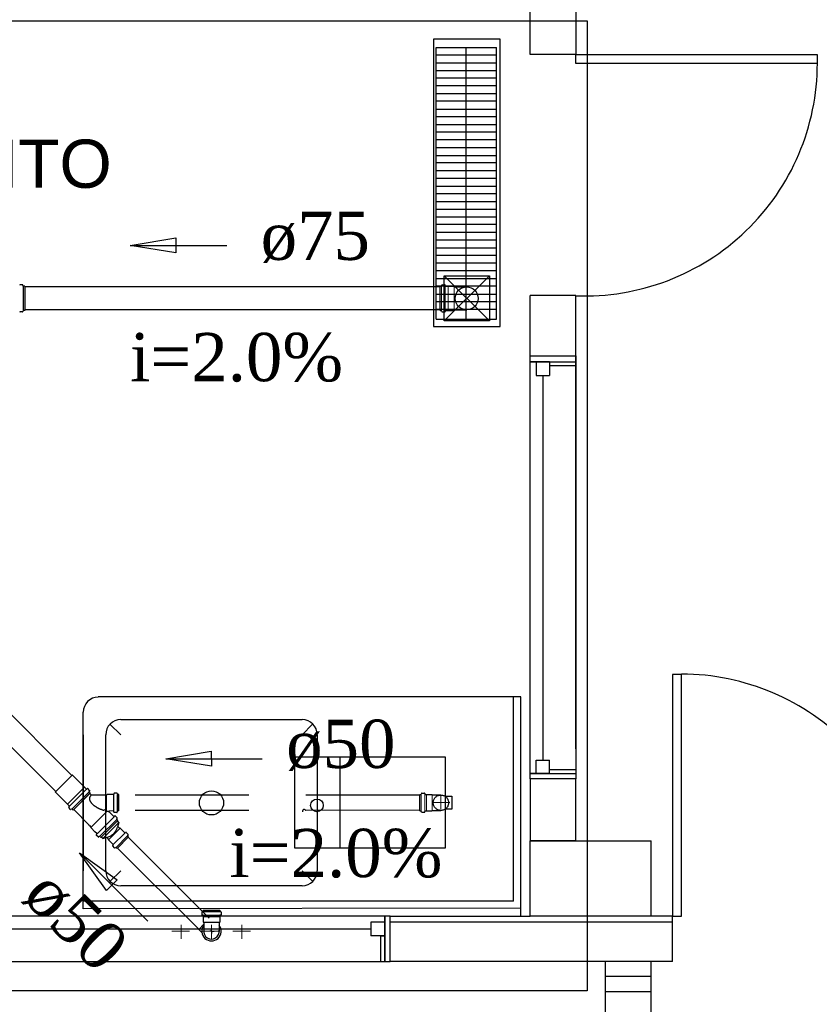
# Model space of a CAD drawing. Header units: millimetres. Extents: x 335 to 739279, y -1 to 84.
# Tile 46 of 244: x 373.03 to 376.54, y 11.31 to 15.63. Entities that reach past the tile are written whole.
import ezdxf

# ---------------------------------------------------------------- set-up
doc = ezdxf.new("R2010")
doc.units = ezdxf.units.MM
doc.header["$MEASUREMENT"] = 0
doc.linetypes.add('Dashed', pattern=[0.75, 0.5, -0.25])
for name, color, linetype, lineweight in [('Simbolos', 1, 'Continuous', 30), ('SIMBOLOS INT', 8, 'Continuous', 5), ('Simbolos_int', 1, 'Continuous', 30), ('TQ-Sentido tubo', 7, 'Continuous', 20), ('TQ-Seção tubo', 1, 'Continuous', 30), ('TQ-Textos tubo', 7, 'Continuous', 20)]:
    doc.layers.add(name, color=color, linetype=linetype, lineweight=lineweight)
doc.styles.add('Arial', font='arial.ttf')
doc.styles.add('TimesNewRoman', font='times.ttf')
doc.dimstyles.get("Standard").update_dxf_attribs({"dimtxt": 0.18, "dimasz": 0.18, "dimexe": 0.18, "dimexo": 0.0625, "dimgap": 0.09, "dimtad": 0, "dimtih": 1, "dimtoh": 1, "dimdec": 4, "dimzin": 0, "dimdsep": 46, "dimtxsty": 'Standard', "dimcen": 0.09, "dimadec": 0, "dimazin": 0, "dimtfac": 1, "dimtdec": 4, "dimtofl": 0, "dimtmove": 0, "dimatfit": 3, "dimfxl": 0, "dimtolj": 1, "dimtzin": 0, "dimarcsym": 0})

msp = doc.modelspace()

# ---------------------------------------------------------------- linework, layer by layer
at = {"color": 7}
for p, q in [((375.2718, 15.4809), (375.2718, 15.6989)), ((375.4728, 15.6989), (375.4728, 15.4809)), ((374.8598, 15.5119), (375.1238, 15.5119)), ((374.8598, 14.3179), (374.8598, 15.5119)), ((374.8598, 15.4789), (375.1238, 15.4789)), ((374.9908, 14.3179), (374.9908, 15.5119)), ((375.1238, 14.3179), (375.1238, 15.5119)), ((375.4728, 15.4809), (375.2718, 15.4809)), ((374.8598, 15.4439), (375.1238, 15.4439)), ((374.8598, 15.4109), (375.1238, 15.4109)), ((374.8598, 15.3779), (375.1238, 15.3779)), ((374.8598, 15.3439), (375.1238, 15.3439)), ((374.8598, 15.3089), (375.1238, 15.3089)), ((374.8598, 15.2769), (375.1238, 15.2769)), ((374.8598, 15.2409), (375.1238, 15.2409)), ((374.8598, 15.2079), (375.1238, 15.2079)), ((374.8598, 15.1739), (375.1238, 15.1739)), ((374.8598, 15.1409), (375.1238, 15.1409)), ((374.8598, 15.1069), (375.1238, 15.1069)), ((374.8598, 15.0729), (375.1238, 15.0729)), ((374.8598, 15.0379), (375.1238, 15.0379)), ((374.8598, 15.0059), (375.1238, 15.0059)), ((374.8598, 14.9709), (375.1238, 14.9709)), ((374.8598, 14.9379), (375.1238, 14.9379)), ((374.8598, 14.9029), (375.1238, 14.9029)), ((374.8598, 14.8699), (375.1238, 14.8699)), ((374.8598, 14.8359), (375.1238, 14.8359)), ((374.8598, 14.8019), (375.1238, 14.8019)), ((374.8598, 14.7679), (375.1238, 14.7679)), ((374.8598, 14.7359), (375.1238, 14.7359)), ((374.8598, 14.6999), (375.1238, 14.6999)), ((374.8598, 14.6669), (375.1238, 14.6669)), ((374.8598, 14.6319), (375.1238, 14.6319)), ((374.8598, 14.5989), (375.1238, 14.5989)), ((374.8598, 14.5659), (375.1238, 14.5659)), ((374.8598, 14.5319), (375.1238, 14.5319)), ((374.8598, 14.4969), (375.1238, 14.4969)), ((375.0928, 14.3109), (374.8938, 14.5089)), ((374.8938, 14.3109), (375.0928, 14.5089)), ((374.8598, 14.4649), (375.1238, 14.4649)), ((374.8598, 14.4289), (375.1238, 14.4289)), ((374.8598, 14.3959), (375.1238, 14.3959)), ((375.2718, 12.4319), (375.2718, 14.4219)), ((375.4728, 14.4219), (375.2718, 14.4219)), ((375.4728, 14.1579), (375.4728, 14.4219)), ((374.8598, 14.3619), (375.1238, 14.3619)), ((374.8598, 14.3179), (375.1238, 14.3179)), ((375.2718, 14.1579), (375.4728, 14.1579)), ((375.2718, 12.2999), (375.2718, 14.1579)), ((375.4728, 12.4319), (375.4728, 14.1579)), ((375.4728, 14.1579), (375.4728, 12.2999)), ((375.4728, 14.1109), (375.4728, 14.1519)), ((375.3568, 14.1309), (375.2718, 14.1309)), ((375.2718, 14.1309), (375.4728, 14.1309)), ((375.2988, 14.1309), (375.2988, 14.0719)), ((375.3568, 14.1309), (375.3568, 14.0719)), ((375.3568, 14.1149), (375.4728, 14.1149)), ((375.2988, 14.0719), (375.3568, 14.0719)), ((375.3298, 12.3819), (375.3298, 14.0719)), ((375.2308, 12.6609), (373.3758, 12.6609)), ((375.1988, 11.7639), (375.1988, 12.6609)), ((375.2308, 11.7319), (375.2308, 12.6609)), ((373.3088, 11.7299), (373.3088, 12.5929)), ((373.3088, 12.4939), (373.3088, 11.8969)), ((375.2988, 12.3819), (375.3568, 12.3819)), ((375.2988, 12.3239), (375.2988, 12.3819)), ((375.3568, 12.3239), (375.3568, 12.3819)), ((375.3568, 12.3239), (375.2718, 12.3239)), ((375.2718, 12.3239), (375.4728, 12.3239)), ((375.4728, 12.3399), (375.3568, 12.3399)), ((375.4728, 12.2999), (375.2718, 12.2999)), ((375.2718, 12.2999), (375.2718, 12.0289)), ((375.4728, 12.0289), (375.4728, 12.2999)), ((375.2718, 12.0289), (375.4728, 12.0289)), ((375.4728, 12.0289), (375.2718, 12.0289)), ((375.2718, 11.6979), (375.2718, 12.0289)), ((375.8028, 11.6979), (375.8028, 12.0289)), ((375.1988, 11.7639), (373.3088, 11.7639)), ((375.2308, 11.7319), (373.3088, 11.7299)), ((374.6338, 11.6979), (370.5698, 11.6979)), ((374.6338, 11.6109), (374.6338, 11.6979)), ((374.6578, 11.6979), (374.6338, 11.6979)), ((374.6338, 11.6979), (374.6338, 11.4989)), ((374.6578, 11.6979), (374.6338, 11.6979)), ((374.6338, 11.4989), (374.6338, 11.6979)), ((374.6578, 11.6979), (375.2718, 11.6979)), ((374.6578, 11.4989), (374.6578, 11.6979)), ((375.8028, 11.6979), (375.2718, 11.6979)), ((375.8968, 11.6979), (375.4588, 11.6979)), ((375.8968, 11.4989), (375.8968, 11.6979)), ((370.6298, 11.6419), (374.5728, 11.6419)), ((374.5728, 11.6709), (374.5728, 11.6109)), ((374.6338, 11.6709), (374.5728, 11.6709)), ((374.6338, 11.6709), (374.6338, 11.6109)), ((375.8968, 11.6709), (374.6578, 11.6709)), ((374.6338, 11.6109), (374.5728, 11.6109)), ((374.6148, 11.6109), (374.6338, 11.6109)), ((374.6148, 11.6109), (374.6148, 11.4989)), ((370.5698, 11.4989), (374.6338, 11.4989)), ((374.6148, 11.4989), (374.6578, 11.4989)), ((374.6338, 11.4989), (374.6578, 11.4989)), ((375.8968, 11.4989), (374.6578, 11.4989)), ((375.8028, 11.4989), (375.6018, 11.4989)), ((375.6018, 11.4989), (375.6018, 6.8549)), ((375.8028, 6.8549), (375.8028, 11.4989)), ((375.8028, 11.4319), (375.6018, 11.4319)), ((375.8028, 11.3659), (375.6018, 11.3659))]:
    msp.add_line(p, q, dxfattribs=at)
at = {"color": 8}
for p, q in [((373.4748, 12.4939), (373.4268, 12.5399)), ((374.2708, 12.5599), (373.4748, 12.5599)), ((374.2708, 12.4939), (374.3168, 12.5399)), ((373.4078, 12.4939), (373.4078, 11.8969)), ((374.3368, 12.4939), (374.3368, 11.8969)), ((374.9008, 12.3959), (374.2378, 12.3959)), ((374.2378, 12.3959), (374.2378, 11.9979)), ((374.4368, 12.3959), (374.4368, 11.9979)), ((374.9008, 11.9979), (374.9008, 12.3959)), ((374.9008, 12.2239), (374.9288, 12.2239)), ((374.9288, 12.2239), (374.9288, 12.1679)), ((374.9288, 12.1679), (374.9008, 12.1679)), ((374.2378, 11.9979), (374.9008, 11.9979)), ((373.4748, 11.8969), (373.4268, 11.8499)), ((374.2708, 11.8969), (374.3168, 11.8509)), ((374.2708, 11.8299), (373.4748, 11.8299))]:
    msp.add_line(p, q, dxfattribs=at)
at = {"color": 7, "linetype": 'Dashed'}
for p, q in [((375.2308, 11.6979), (375.2308, 12.2409)), ((375.1798, 11.7639), (373.3608, 11.7639))]:
    msp.add_line(p, q, dxfattribs=at)
msp.add_line((375.2718, 12.0289), (375.8028, 12.0289))
at = {"color": 3}
msp.add_lwpolyline([(375.5216, 11.3696), (368.7149, 11.3696), (368.7149, 15.629), (375.5216, 15.629)], close=True, dxfattribs=at)
at = {"color": 7}
for points in [[(374.8478, 14.2869), (375.1398, 14.2869), (375.1398, 15.5479), (374.8478, 15.5479), (374.8478, 14.2869)], [(375.0928, 14.3109), (374.8938, 14.3109), (374.8938, 14.5089), (375.0928, 14.5089), (375.0928, 14.3109)]]:
    msp.add_lwpolyline(points, dxfattribs=at)
for points in [[(375.4728, 15.4809), (376.5318, 15.4809), (376.5318, 15.4409), (375.4728, 15.4409), (375.4728, 15.4809)], [(375.8968, 11.6979), (375.9368, 11.6979), (375.9368, 12.7589), (375.8968, 12.7589), (375.8968, 11.6979)]]:
    msp.add_lwpolyline(points, close=True, dxfattribs=at)
at = {"color": 8}
for centre, radius in [((373.8728, 12.1949), 0.0531), ((374.3358, 12.1839), 0.0279)]:
    msp.add_circle(centre, radius, dxfattribs=at)
at = {"color": 7}
for centre, radius, start, end in [((375.5108, 15.4429), 1.0223, 267.811, 0), ((375.9368, 11.7379), 1.0223, 357.811, 90), ((373.3758, 12.5929), 0.0663, 90, 180)]:
    msp.add_arc(centre, radius, start, end, dxfattribs=at)
at = {"color": 8}
for centre, radius, start, end in [((373.4748, 12.4939), 0.0663, 90, 180), ((374.2708, 12.4939), 0.0663, 0, 90), ((374.2798, 12.1579), 0.00796, 21.2026, 201.203), ((373.4748, 11.8969), 0.0663, 180, 270), ((374.2708, 11.8969), 0.0663, 270, 0)]:
    msp.add_arc(centre, radius, start, end, dxfattribs=at)
at = {"layer": 'Simbolos'}
for p, q in [((373.0431, 14.4689), (373.0321, 14.4689)), ((373.0461, 14.4639), (373.0441, 14.4679)), ((373.0531, 14.4629), (373.0471, 14.4629)), ((373.0531, 14.4629), (373.0531, 14.3569)), ((373.0461, 14.3559), (373.0441, 14.3519)), ((373.0531, 14.3569), (373.0471, 14.3569)), ((373.0431, 14.3509), (373.0321, 14.3509)), ((373.8318, 11.7162), (373.8358, 11.7172)), ((373.8368, 11.7242), (373.9088, 11.7242)), ((373.8368, 11.7242), (373.8368, 11.7192)), ((373.9088, 11.7242), (373.9088, 11.7192)), ((373.9138, 11.7162), (373.9098, 11.7172)), ((373.8308, 11.7152), (373.8308, 11.7032)), ((373.8318, 11.7022), (373.8348, 11.7022)), ((373.8368, 11.7002), (373.8368, 11.6942)), ((373.8368, 11.6942), (373.8368, 11.6712)), ((373.9088, 11.7002), (373.9088, 11.6942)), ((373.9088, 11.6942), (373.9088, 11.6712)), ((373.9138, 11.7022), (373.9108, 11.7022)), ((373.9148, 11.7152), (373.9148, 11.7032)), ((373.8308, 11.6252), (373.8168, 11.6392)), ((373.8368, 11.6712), (373.8388, 11.6692)), ((373.8388, 11.6692), (373.8388, 11.6352)), ((373.9088, 11.6712), (373.9068, 11.6692)), ((373.9068, 11.6692), (373.9068, 11.6352))]:
    msp.add_line(p, q, dxfattribs=at)
at = {"layer": 'Simbolos', "color": 1}
for p, q in [((374.8763, 14.3569), (374.8763, 14.4629)), ((374.8763, 14.4629), (374.8823, 14.4629)), ((374.8833, 14.4639), (374.8843, 14.4679)), ((374.8853, 14.4689), (374.8973, 14.4689)), ((374.8993, 14.4639), (374.8983, 14.4679)), ((374.9003, 14.4629), (374.9113, 14.4629)), ((374.9113, 14.4629), (374.9123, 14.4629)), ((374.9123, 14.4629), (374.9353, 14.4629)), ((374.9353, 14.4629), (374.9383, 14.4599)), ((374.9383, 14.4599), (374.9933, 14.4599)), ((374.8763, 14.3569), (374.8823, 14.3569)), ((374.8833, 14.3559), (374.8843, 14.3519)), ((374.8993, 14.3559), (374.8983, 14.3519)), ((374.9003, 14.3569), (374.9113, 14.3569)), ((374.9113, 14.3569), (374.9123, 14.3569)), ((374.9123, 14.3569), (374.9353, 14.3569)), ((374.9353, 14.3569), (374.9383, 14.3599)), ((374.9383, 14.3599), (374.9933, 14.3599)), ((374.8853, 14.3509), (374.8973, 14.3509))]:
    msp.add_line(p, q, dxfattribs=at)
at = {"layer": 'Simbolos', "linetype": 'Dashed'}
for p, q in [((373.2607, 12.3169), (373.1872, 12.2433)), ((373.2621, 12.3169), (373.2607, 12.3169)), ((373.3152, 12.2638), (373.2621, 12.3169)), ((373.1872, 12.2419), (373.1872, 12.2433)), ((373.2402, 12.1889), (373.1872, 12.2419)), ((373.3406, 12.2384), (373.2657, 12.1634)), ((373.3236, 12.2554), (373.3152, 12.2638)), ((373.3258, 12.2561), (373.3279, 12.2582)), ((373.3378, 12.2497), (373.33, 12.2575)), ((373.3364, 12.244), (373.3385, 12.2476)), ((373.3406, 12.2384), (373.3364, 12.2426)), ((373.3463, 12.2285), (373.3385, 12.2363)), ((373.4446, 12.2363), (373.4439, 12.2327)), ((373.4573, 12.2377), (373.446, 12.2377)), ((373.4587, 12.2363), (373.4594, 12.2327)), ((373.4113, 12.2285), (373.3463, 12.2285)), ((373.4142, 12.2313), (373.4113, 12.2285)), ((373.4424, 12.2313), (373.4142, 12.2313)), ((373.4665, 12.2313), (373.4608, 12.2313)), ((373.4665, 12.1592), (373.4665, 12.2313)), ((374.8421, 12.2296), (374.8801, 12.2296)), ((373.2487, 12.1804), (373.2402, 12.1889)), ((373.248, 12.1783), (373.2459, 12.1762)), ((373.2544, 12.1663), (373.2466, 12.174)), ((373.26, 12.1677), (373.2565, 12.1656)), ((373.2657, 12.1634), (373.2614, 12.1677)), ((373.3357, 12.0977), (373.2678, 12.1656)), ((373.4064, 12.1627), (373.4021, 12.1641)), ((373.4361, 12.1429), (373.4226, 12.1564)), ((373.4424, 12.1592), (373.4234, 12.1585)), ((373.4446, 12.1542), (373.4439, 12.1578)), ((373.4573, 12.1528), (373.446, 12.1528)), ((373.4587, 12.1542), (373.4594, 12.1578)), ((373.4665, 12.1592), (373.4608, 12.1592)), ((374.8421, 12.1616), (374.8801, 12.1616)), ((373.3866, 12.0425), (373.4615, 12.1175)), ((373.4439, 12.1351), (373.4361, 12.1429)), ((373.446, 12.1344), (373.4488, 12.1373)), ((373.4587, 12.1288), (373.4502, 12.1373)), ((373.4566, 12.1238), (373.4587, 12.1274)), ((373.4615, 12.1175), (373.4573, 12.1217)), ((373.4658, 12.109), (373.4594, 12.1153)), ((373.4658, 12.109), (373.4601, 12.0878)), ((373.3357, 12.0977), (373.3343, 12.0963)), ((373.3371, 12.0934), (373.3343, 12.0963)), ((373.3385, 12.0948), (373.3371, 12.0934)), ((373.3449, 12.0885), (373.3385, 12.0948)), ((373.3442, 12.0849), (373.3449, 12.0885)), ((373.3611, 12.068), (373.3442, 12.0849)), ((373.3689, 12.0602), (373.3611, 12.068)), ((373.4686, 12.0835), (373.4615, 12.0906)), ((373.4714, 12.0835), (373.4686, 12.0835)), ((373.4919, 12.063), (373.4714, 12.0835)), ((373.4969, 12.0651), (373.4948, 12.063)), ((373.5068, 12.0567), (373.4983, 12.0651)), ((373.3696, 12.0581), (373.3668, 12.0552)), ((373.3753, 12.0453), (373.3668, 12.0538)), ((373.3802, 12.0475), (373.3767, 12.0453)), ((373.3866, 12.0425), (373.3823, 12.0468)), ((373.3951, 12.0383), (373.3887, 12.0446)), ((373.3951, 12.0383), (373.4163, 12.0439)), ((373.4205, 12.0354), (373.4135, 12.0425)), ((373.4205, 12.0326), (373.4205, 12.0354)), ((373.441, 12.0121), (373.4205, 12.0326)), ((373.458, 11.9951), (373.5089, 12.046)), ((373.5068, 12.0552), (373.5047, 12.0517)), ((373.5089, 12.046), (373.5054, 12.0496)), ((373.4389, 12.0072), (373.441, 12.0093)), ((373.4474, 11.9973), (373.4389, 12.0057)), ((373.4488, 11.9973), (373.4523, 11.9994)), ((373.458, 11.9951), (373.4545, 11.9987))]:
    msp.add_line(p, q, dxfattribs=at)
at = {"layer": 'Simbolos', "color": 1, "linetype": 'Dashed'}
for p, q in [((374.7951, 12.2366), (374.7941, 12.2326)), ((374.7961, 12.2376), (374.8081, 12.2376)), ((374.8091, 12.2366), (374.8091, 12.2336)), ((374.7871, 12.1596), (374.7871, 12.2316)), ((374.7871, 12.2316), (374.7921, 12.2316)), ((374.8111, 12.2316), (374.8171, 12.2316)), ((374.8171, 12.2316), (374.8401, 12.2316)), ((374.8401, 12.2316), (374.8421, 12.2296)), ((374.7871, 12.1596), (374.7921, 12.1596)), ((374.7951, 12.1546), (374.7941, 12.1586)), ((374.7961, 12.1536), (374.8081, 12.1536)), ((374.8091, 12.1546), (374.8091, 12.1576)), ((374.8111, 12.1596), (374.8171, 12.1596)), ((374.8171, 12.1596), (374.8401, 12.1596)), ((374.8401, 12.1596), (374.8421, 12.1616))]:
    msp.add_line(p, q, dxfattribs=at)
at = {"layer": 'Simbolos', "color": 1}
msp.add_circle((374.9933, 14.4099), 0.0503, dxfattribs=at)
at = {"layer": 'Simbolos', "linetype": 'Dashed'}
msp.add_circle((374.8801, 12.1956), 0.0338, dxfattribs=at)
at = {"layer": 'Simbolos'}
for centre, radius, start, end in [((373.0321, 14.4679), 0.00133, 90, 175), ((373.0431, 14.4679), 0.00133, 15, 90), ((373.0471, 14.4639), 0.00133, 195, 270), ((373.0471, 14.3559), 0.00133, 90, 165), ((373.0321, 14.3519), 0.00133, 185, 270), ((373.0431, 14.3519), 0.00133, 270, 345), ((373.8318, 11.7152), 0.00133, 105, 180), ((373.8348, 11.7192), 0.00133, 285, 0), ((373.9108, 11.7192), 0.00133, 180, 255), ((373.9138, 11.7152), 0.00133, 0, 75), ((373.8318, 11.7032), 0.00133, 180, 265), ((373.8348, 11.7002), 0.00133, 0, 85), ((373.9108, 11.7002), 0.00133, 95, 180), ((373.9138, 11.7032), 0.00133, 275, 0), ((373.8728, 11.6312), 0.0341, 172.826, 7.1737)]:
    msp.add_arc(centre, radius, start, end, dxfattribs=at)
at = {"layer": 'Simbolos', "color": 1}
for centre, start, end in [((374.8823, 14.4639), 270, 345), ((374.8853, 14.4679), 90, 165), ((374.8973, 14.4679), 5, 90), ((374.9003, 14.4639), 185, 270), ((374.8823, 14.3559), 15, 90), ((374.9003, 14.3559), 90, 175), ((374.8853, 14.3519), 195, 270), ((374.8973, 14.3519), 270, 355)]:
    msp.add_arc(centre, 0.00133, start, end, dxfattribs=at)
at = {"layer": 'Simbolos', "linetype": 'Dashed'}
for centre, radius, start, end in [((373.3251, 12.2568), 0.00133, 225, 310), ((373.3293, 12.2568), 0.00133, 45, 130), ((373.3371, 12.2433), 0.00133, 150, 225), ((373.3371, 12.249), 0.00133, 330, 45), ((373.446, 12.2363), 0.00133, 90.0001, 175), ((373.4573, 12.2363), 0.00133, 14.9997, 89.9997), ((373.3562, 12.2129), 0.0192, 165.614, 207.262), ((373.3562, 12.2129), 0.0192, 123.966, 165.614), ((373.3915, 12.2313), 0.059, 207.262, 230.641), ((373.3781, 12.1797), 0.059, 123.33, 123.966), ((373.4424, 12.2327), 0.00133, 270, 355), ((373.4608, 12.2327), 0.00133, 195, 270), ((373.2473, 12.1747), 0.00133, 140, 225), ((373.2473, 12.179), 0.00133, 320, 45), ((373.2551, 12.167), 0.00133, 225, 300), ((373.2607, 12.167), 0.00133, 45, 120), ((373.4212, 12.2681), 0.1062, 230.641, 244.695), ((373.4509, 12.3303), 0.1755, 244.695, 253.076), ((373.4509, 12.3303), 0.1755, 254.666, 255.614), ((373.4509, 12.3303), 0.1755, 255.614, 260.389), ((373.4234, 12.1571), 0.00133, 90.0001, 225), ((373.4424, 12.1578), 0.00133, 5.0002, 90.0001), ((373.446, 12.1542), 0.00133, 185, 270), ((373.4573, 12.1542), 0.00133, 270, 345), ((373.4608, 12.1578), 0.00133, 90.0001, 165), ((373.4446, 12.1359), 0.00133, 225, 310), ((373.4495, 12.1366), 0.00133, 45, 130), ((373.458, 12.1224), 0.00133, 150, 225), ((373.458, 12.1281), 0.00133, 330, 45), ((373.3929, 12.1111), 0.0714, 289.154, 340.846), ((373.4934, 12.0644), 0.00133, 225, 310), ((373.4976, 12.0644), 0.00133, 45, 130), ((373.3675, 12.0545), 0.00133, 140, 225), ((373.3682, 12.0595), 0.00133, 320, 45), ((373.376, 12.046), 0.00133, 225, 300), ((373.3816, 12.046), 0.00133, 45, 120), ((373.5068, 12.051), 0.00133, 150, 225), ((373.5061, 12.0559), 0.00133, 330, 45), ((373.4396, 12.0065), 0.00133, 140, 225), ((373.4396, 12.0107), 0.00133, 320, 45), ((373.4481, 11.998), 0.00133, 225, 300), ((373.4531, 11.9973), 0.00133, 45, 120)]:
    msp.add_arc(centre, radius, start, end, dxfattribs=at)
at = {"layer": 'Simbolos', "color": 1, "linetype": 'Dashed'}
for centre, start, end in [((374.7961, 12.2366), 90, 165), ((374.8081, 12.2366), 5, 90), ((374.7921, 12.2336), 270, 345), ((374.8111, 12.2336), 185, 270), ((374.7921, 12.1576), 15, 90), ((374.7961, 12.1546), 195, 270), ((374.8081, 12.1546), 270, 355), ((374.8111, 12.1576), 90, 175)]:
    msp.add_arc(centre, 0.00133, start, end, dxfattribs=at)
at = {"layer": 'SIMBOLOS INT', "color": 1}
for p, q in [((374.8833, 14.3569), (374.8833, 14.4629)), ((374.8993, 14.3569), (374.8993, 14.4629)), ((374.9113, 14.4629), (374.9113, 14.3569)), ((374.9383, 14.4599), (374.9383, 14.3599))]:
    msp.add_line(p, q, dxfattribs=at)
at = {"layer": 'SIMBOLOS INT', "color": 1, "linetype": 'Dashed'}
for p, q in [((374.7931, 12.1596), (374.7931, 12.2316)), ((374.8101, 12.1596), (374.8101, 12.2316)), ((374.8171, 12.2316), (374.8171, 12.1596)), ((374.8421, 12.2296), (374.8421, 12.1616))]:
    msp.add_line(p, q, dxfattribs=at)
at = {"layer": 'SIMBOLOS INT', "linetype": 'Dashed'}
for p, q in [((374.8798, 12.1959), (374.8418, 12.1959)), ((374.8418, 12.1959), (374.9198, 12.1959)), ((374.8798, 12.1679), (374.8798, 12.2289))]:
    msp.add_line(p, q, dxfattribs=at)
at = {"layer": 'SIMBOLOS INT', "linetype": 'Continuous'}
for p, q in [((374.9288, 12.1959), (374.9288, 12.1679)), ((373.7768, 11.6309), (373.6988, 11.6309)), ((373.7398, 11.6309), (373.7398, 11.6589)), ((373.7398, 11.6589), (373.7398, 11.5979)), ((373.7398, 11.6309), (373.7768, 11.6309)), ((373.9098, 11.6309), (373.8318, 11.6309)), ((373.8728, 11.6309), (373.8728, 11.6589)), ((373.8728, 11.6589), (373.8728, 11.5979)), ((373.8728, 11.6309), (373.9098, 11.6309)), ((374.0438, 11.6309), (373.9658, 11.6309)), ((374.0058, 11.6309), (374.0058, 11.6589)), ((374.0058, 11.6589), (374.0058, 11.5979)), ((374.0058, 11.6309), (374.0438, 11.6309))]:
    msp.add_line(p, q, dxfattribs=at)
at = {"layer": 'Simbolos_int'}
for p, q in [((373.0461, 14.4629), (373.0461, 14.3569)), ((373.8368, 11.7182), (373.9088, 11.7182)), ((373.8368, 11.7012), (373.9088, 11.7012)), ((373.9088, 11.6942), (373.8368, 11.6942)), ((373.8388, 11.6622), (373.8168, 11.6392)), ((373.9068, 11.6692), (373.8388, 11.6692)), ((373.8728, 11.6312), (373.8648, 11.6312)), ((373.8728, 11.6312), (373.8728, 11.6412)), ((373.8728, 11.6312), (373.8728, 11.6212)), ((373.8728, 11.6312), (373.8848, 11.6312))]:
    msp.add_line(p, q, dxfattribs=at)
at = {"layer": 'Simbolos_int', "linetype": 'Dashed'}
for p, q in [((373.3152, 12.2638), (373.2402, 12.1889)), ((373.3244, 12.2546), (373.2494, 12.1797)), ((373.3357, 12.2433), (373.2607, 12.1684)), ((373.3385, 12.2363), (373.2678, 12.1656)), ((373.4113, 12.1592), (373.4113, 12.2285)), ((373.4439, 12.1592), (373.4439, 12.2313)), ((373.4601, 12.1585), (373.4601, 12.232)), ((373.4149, 12.1585), (373.3449, 12.0885)), ((373.3703, 12.0588), (373.4453, 12.1337)), ((373.3816, 12.0475), (373.4566, 12.1224)), ((373.3951, 12.0383), (373.4658, 12.109)), ((373.4205, 12.0326), (373.4714, 12.0835)), ((373.4417, 12.0114), (373.4926, 12.0623)), ((373.4538, 11.9994), (373.5047, 12.0503))]:
    msp.add_line(p, q, dxfattribs=at)
at = {"layer": 'Simbolos_int'}
msp.add_arc((373.8728, 11.6312), 0.0424, 142.861, 37.1393, dxfattribs=at)
at = {"layer": 'TQ-Seção tubo'}
for p, q in [((374.8763, 14.4599), (373.0531, 14.4599)), ((374.8763, 14.3599), (373.0531, 14.3599))]:
    msp.add_line(p, q, dxfattribs=at)
at = {"layer": 'TQ-Seção tubo', "linetype": 'Dashed'}
for p, q in [((373.2593, 12.3155), (372.1038, 13.471)), ((373.1886, 12.2447), (372.0331, 13.4003)), ((374.7871, 12.2289), (373.4665, 12.2286)), ((374.7871, 12.1622), (373.4665, 12.1619)), ((373.8624, 11.6888), (373.507, 12.0442)), ((373.8152, 11.6417), (373.4599, 11.997))]:
    msp.add_line(p, q, dxfattribs=at)

# ---------------------------------------------------------------- texts
at = {"insert": (372.3502, 14.8923), "char_height": 0.2118, "width": 4.362577, "attachment_point": 8, "line_spacing_factor": 0.798, "style": 'Arial'}
msp.add_mtext('RECEBIMENTO', dxfattribs=at)
at = {"layer": 'TQ-Textos tubo', "char_height": 0.2118, "line_spacing_factor": 0.798, "style": 'TimesNewRoman'}
for s, insert, width, attachment_point in [('ø75', (374.0888, 14.5658), 0.896301, 7), ('i=2.0%', (373.9828, 14.0418), 1.74329, 8)]:
    msp.add_mtext(s, dxfattribs=dict(at, insert=insert, width=width, attachment_point=attachment_point))
for s, insert, width, attachment_point, rotation in [('ø50', (374.2008, 12.3348), 0.896301, 7, 0.0115), ('i=2.0%', (374.4189, 11.8643), 1.74329, 8, 0.0115), ('ø50', (373.1958, 11.5979), 0.896301, 8, 314.9999)]:
    msp.add_mtext(s, dxfattribs=dict(at, insert=insert, width=width, attachment_point=attachment_point, rotation=rotation))

# ---------------------------------------------------------------- leaders
at = {"layer": 'TQ-Sentido tubo'}
for points in [[(373.516, 14.6422), (373.9396, 14.6422)], [(373.6721, 12.3888), (374.0957, 12.3889)], [(373.2938, 11.9749), (373.5934, 11.6754)]]:
    msp.add_leader(points, dimstyle='Standard', override={"dimasz": 0.2, "dimldrblk": 'CLOSED'}, dxfattribs=at)

doc.saveas('drawing.dxf')
